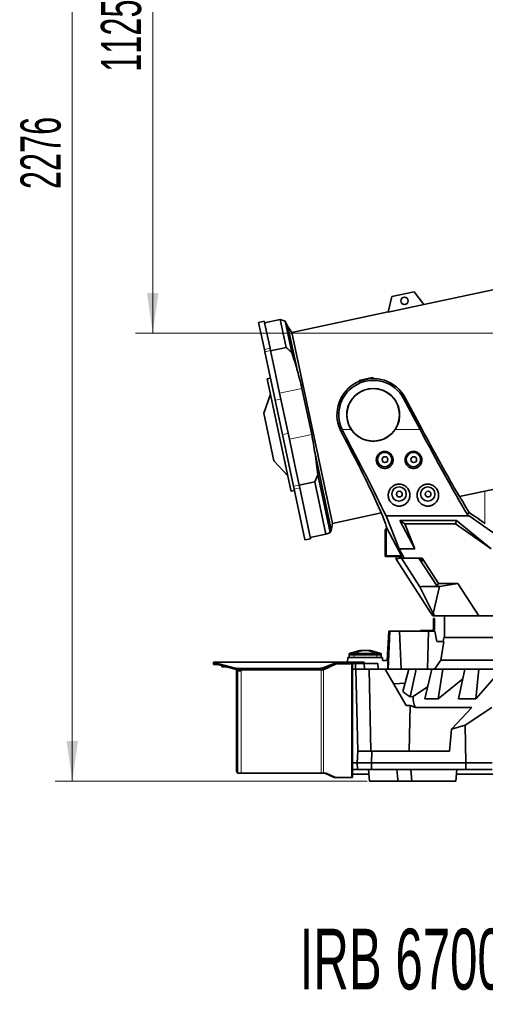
# Model space of a CAD drawing. Header units: millimetres. Extents: x 0 to 11920, y 0 to 8400.
# Tile 39 of 55: x 6130 to 6940, y 4343 to 6058. Entities that reach past the tile are written whole.
import ezdxf

# ---------------------------------------------------------------- set-up
doc = ezdxf.new("R2010")
doc.units = ezdxf.units.MM
doc.header["$LTSCALE"] = 20
doc.styles.add('SLDTEXTSTYLE0', font='TXT', dxfattribs={"width": 0.605})
doc.dimstyles.new('SLDDIMSTYLE0', dxfattribs={"dimtxt": 70, "dimasz": 70, "dimexe": 0, "dimexo": 0.0625, "dimgap": 17.5, "dimtad": 1, "dimdec": 0, "dimrnd": 1e-09, "dimzin": 12, "dimdsep": 46, "dimtxsty": 'SLDTEXTSTYLE0', "dimsah": 1, "dimcen": 0.09, "dimadec": 0, "dimazin": 3, "dimtfac": 1, "dimtofl": 0, "dimtmove": 0, "dimatfit": 3, "dimfxl": 1, "dimfrac": 2, "dimtolj": 1, "dimtzin": 12, "dimarcsym": 0})
doc.dimstyles.new('SLDDIMSTYLE1', dxfattribs={"dimtxt": 70, "dimasz": 70, "dimexe": 0, "dimexo": 0.0625, "dimgap": 17.5, "dimtad": 1, "dimdec": 1, "dimrnd": 1e-09, "dimzin": 12, "dimdsep": 46, "dimtxsty": 'SLDTEXTSTYLE0', "dimsah": 1, "dimcen": 0.09, "dimadec": 0, "dimazin": 3, "dimtfac": 1, "dimtofl": 0, "dimtmove": 0, "dimatfit": 3, "dimfxl": 1, "dimfrac": 2, "dimtolj": 1, "dimtzin": 12, "dimarcsym": 0})

# ---------------------------------------------------------------- blocks, each defined once
blk = doc.blocks.new('_D_2')
at = {"color": 7, "linetype": 'Continuous', "lineweight": 0}
for p, q in [((7409.8, 6636.5), (6331.1, 6636.5)), ((6361.1, 6636.5), (6361.1, 5511.5)), ((7409.8, 5511.5), (6331.1, 5511.5))]:
    blk.add_line(p, q, dxfattribs=at)
at = {"color": 7, "linetype": 'Continuous', "lineweight": 18}
for points in [[(6361.1, 6636.5), (6351.1, 6566.5), (6371.1, 6566.5)], [(6361.1, 5511.5), (6371.1, 5581.5), (6351.1, 5581.5)]]:
    blk.add_solid(points, dxfattribs=at)
at = {"color": 7, "linetype": 'Continuous', "lineweight": 18, "insert": (6270.9, 5967), "char_height": 70, "attachment_point": 1, "rotation": 90, "style": 'SLDTEXTSTYLE0'}
blk.add_mtext('1125', dxfattribs=at)
blk = doc.blocks.new('_D_4')
at = {"color": 7, "linetype": 'Continuous', "lineweight": 0}
for p, q in [((7203.8, 7007.6), (6191.1, 7007.6)), ((6221.1, 7007.6), (6221.1, 4731.5)), ((6734.2, 4731.5), (6191.1, 4731.5))]:
    blk.add_line(p, q, dxfattribs=at)
at = {"color": 7, "linetype": 'Continuous', "lineweight": 18}
for points in [[(6221.1, 7007.6), (6211.1, 6937.6), (6231.1, 6937.6)], [(6221.1, 4731.5), (6231.1, 4801.5), (6211.1, 4801.5)]]:
    blk.add_solid(points, dxfattribs=at)
at = {"color": 7, "linetype": 'Continuous', "lineweight": 18, "insert": (6130.9, 5762.6), "char_height": 70, "attachment_point": 1, "rotation": 90, "style": 'SLDTEXTSTYLE0'}
blk.add_mtext('2276', dxfattribs=at)

msp = doc.modelspace()

# ---------------------------------------------------------------- linework, layer by layer
at = {"color": 7, "linetype": 'Continuous', "lineweight": 35}
for p, q in [((7043.87, 5606.65), (6832.86, 5561.79)), ((6777.13, 5575.5), (6770.88, 5548.42)), ((6816.25, 5583.82), (6777.13, 5575.5)), ((6832.98, 5561.62), (6816.25, 5583.82)), ((6832.98, 5561.62), (6770.88, 5548.42)), ((6770.92, 5548.63), (6603.28, 5512.99)), ((6555.24, 5532.43), (6545.45, 5530.35)), ((6555.42, 5483.47), (6545.45, 5530.35)), ((6565.2, 5485.55), (6555.24, 5532.43)), ((6582.87, 5535.23), (6555.86, 5529.49)), ((6591.48, 5532.55), (6582.87, 5535.23)), ((6593.2, 5486.64), (6582.87, 5535.23)), ((6596.49, 5523.01), (6591.48, 5532.55)), ((6591.48, 5532.55), (6603.02, 5478.25)), ((6603.28, 5512.99), (6596.49, 5523.01)), ((6596.49, 5523.01), (6612.92, 5445.75)), ((6603.28, 5512.99), (6673.97, 5180.42)), ((6556.28, 5479.43), (6555.42, 5483.47)), ((6574.26, 5394.81), (6556.28, 5479.43)), ((6566.06, 5481.5), (6565.2, 5485.55)), ((6573, 5448.85), (6566.06, 5481.5)), ((6593.2, 5486.64), (6566.19, 5480.9)), ((6581.83, 5407.32), (6573, 5448.85)), ((6566.04, 5433.51), (6560.17, 5432.26)), ((6601.44, 5238.12), (6560.17, 5432.26)), ((6720.25, 5429.49), (6743.72, 5434.48)), ((6720.52, 5427.77), (6720.25, 5429.49)), ((6744.22, 5432.62), (6743.72, 5434.48)), ((6565.87, 5405.47), (6554.46, 5372.56)), ((6598.9, 5327.01), (6581.83, 5407.32)), ((6620.66, 5415.58), (6637.74, 5335.27)), ((6586.96, 5335.09), (6574.26, 5394.81)), ((6826.44, 5343.73), (6797.77, 5397.65)), ((6800.54, 5399.12), (6830, 5343.73)), ((6572.12, 5289.49), (6554.46, 5372.56)), ((6606.13, 5244.93), (6586.96, 5335.09)), ((6689.04, 5339.83), (6687.14, 5343.73)), ((6691.81, 5341.31), (6690.6, 5343.73)), ((6608.51, 5281.8), (6598.9, 5327.01)), ((6643.51, 5301.85), (6671.74, 5169.02)), ((6572.25, 5288.86), (6572.12, 5289.49)), ((6572.25, 5288.86), (6596.06, 5263.43)), ((6615.91, 5247.01), (6608.51, 5281.8)), ((6894.8, 5227.36), (7114.56, 5274.08)), ((6642.93, 5252.65), (6615.93, 5246.91)), ((6648.31, 5265.2), (6642.93, 5252.65)), ((6662.31, 5161.49), (6642.93, 5252.65)), ((6648.31, 5265.2), (6669.75, 5164.35)), ((6601.75, 5236.63), (6601.44, 5238.12)), ((6601.75, 5236.63), (6607.62, 5237.88)), ((6607.14, 5240.16), (6606.13, 5244.93)), ((6625.86, 5152.09), (6607.14, 5240.16)), ((6616.92, 5242.24), (6615.91, 5247.01)), ((6635.64, 5154.17), (6616.92, 5242.24)), ((6673.97, 5180.42), (6758.79, 5198.45)), ((6911.96, 5199.55), (6908, 5196.3)), ((6672.24, 5170.7), (6673.97, 5180.42)), ((6767.18, 5193.32), (6911.88, 5193.32)), ((6790.02, 5135.84), (6767.18, 5193.32)), ((6790.93, 5185.35), (6889.98, 5185.35)), ((6816.93, 5135.84), (6790.93, 5185.35)), ((6790.93, 5185.35), (6799.58, 5179.48)), ((6889.98, 5185.35), (6888.12, 5179.48)), ((6889.98, 5185.35), (6950.03, 5135.84)), ((6911.88, 5193.32), (6981.09, 5144.53)), ((6671.74, 5169.02), (6672.2, 5170.7)), ((6765.79, 5169.48), (6766.84, 5169.83)), ((6765.79, 5122.48), (6765.79, 5169.48)), ((6766.84, 5169.83), (6767.36, 5172.16)), ((6767.36, 5124.05), (6767.36, 5172.16)), ((6767.36, 5172.16), (6768.34, 5172.16)), ((6768.34, 5172.16), (6767.41, 5175.53)), ((6793.92, 5124.05), (6768.34, 5172.16)), ((6888.12, 5179.48), (6799.58, 5179.48)), ((6799.58, 5179.48), (6816.93, 5135.84)), ((6950.03, 5135.84), (6888.12, 5179.48)), ((6625.98, 5151.53), (6625.86, 5152.09)), ((6625.98, 5151.53), (6635.76, 5153.61)), ((6662.31, 5161.49), (6635.31, 5155.75)), ((6635.76, 5153.61), (6635.64, 5154.17)), ((6798.61, 5119.69), (6790.02, 5135.84)), ((6790.02, 5135.84), (6816.93, 5135.84)), ((6767.36, 5124.05), (6765.79, 5122.48)), ((6792.97, 5122.48), (6765.79, 5122.48)), ((6793.92, 5124.05), (6767.36, 5124.05)), ((6784.46, 5118.03), (6784.46, 5122.48)), ((6789.79, 5119.61), (6784.46, 5118.03)), ((6784.46, 5118.03), (6845.86, 5023.48)), ((6789.79, 5119.61), (6789.79, 5122.48)), ((6789.79, 5119.61), (6789.87, 5119.48)), ((6793.82, 5119.48), (6789.87, 5119.48)), ((6792.97, 5122.48), (6793.92, 5124.05)), ((6794.57, 5119.48), (6792.97, 5122.48)), ((6826.03, 5069.88), (6793.82, 5119.48)), ((6793.82, 5119.48), (6794.57, 5119.48)), ((6794.57, 5119.48), (6798.4, 5119.48)), ((6798.4, 5119.48), (6798.61, 5119.69)), ((6798.4, 5119.48), (6798.97, 5119.48)), ((6798.97, 5119.48), (6798.61, 5119.69)), ((6798.97, 5119.48), (6829.86, 5119.48)), ((6824.22, 5119.48), (6855.86, 5070.75)), ((6826.22, 5119.48), (6829.67, 5114.48)), ((6830.3, 5114.48), (6827.25, 5119.48)), ((6827.25, 5119.48), (6830.3, 5114.48)), ((6829.86, 5119.48), (6858.44, 5075.48)), ((6829.61, 5070.34), (6826.03, 5069.88)), ((6826.03, 5069.88), (6849.31, 5023.25)), ((6855.86, 5070.75), (6829.61, 5070.34)), ((6859.92, 5070.34), (6829.61, 5070.34)), ((6859.92, 5070.34), (6849.31, 5023.25)), ((6858.44, 5075.48), (6855.86, 5070.75)), ((6892.26, 5075.48), (6858.44, 5075.48)), ((6892.26, 5075.48), (6859.92, 5070.34)), ((6928.62, 5019.48), (6892.26, 5075.48)), ((6845.86, 5023.48), (6846.11, 5023.48)), ((6848.71, 5019.48), (6846.11, 5023.48)), ((6848.49, 5019.48), (6848.49, 5019.8)), ((6848.49, 5019.48), (6848.71, 5019.48)), ((6848.71, 5019.48), (6851.76, 5019.48)), ((6849.31, 5023.25), (6851.76, 5019.48)), ((6849.79, 5014.48), (6851.29, 5014.48)), ((6849.79, 5011.98), (6849.79, 5014.48)), ((6851.29, 5011.98), (6849.79, 5011.98)), ((6849.79, 4995.98), (6849.79, 5011.98)), ((6851.29, 5014.48), (6851.29, 5011.98)), ((6851.29, 4995.98), (6851.29, 5011.98)), ((6851.76, 5019.48), (6928.62, 5019.48)), ((6868.79, 5019.48), (6868.79, 4981.48)), ((6868.8, 5019.3), (6868.8, 5019.48)), ((6868.99, 5019.48), (6868.8, 5019.3)), ((6876.96, 5019.3), (6868.8, 5019.3)), ((6876.96, 5019.3), (6876.96, 5019.48)), ((6886.87, 5019.3), (6886.87, 5019.48)), ((6887.07, 5019.48), (6886.87, 5019.3)), ((6916.45, 5019.3), (6886.87, 5019.3)), ((6916.45, 5019.3), (6916.45, 5019.48)), ((7028.09, 5019.48), (6928.62, 5019.48)), ((6936.44, 5019.3), (6936.44, 5019.48)), ((6936.62, 5019.48), (6936.44, 5019.3)), ((6982.94, 5019.3), (6936.44, 5019.3)), ((6771.79, 4992.48), (6769.12, 4941.48)), ((6770.79, 4926.48), (6773.86, 4992.48)), ((6771.79, 4992.48), (6773.86, 4992.48)), ((6773.86, 4992.48), (6790.76, 4992.48)), ((6793.42, 4926.48), (6790.76, 4992.48)), ((6790.76, 4992.48), (6841.02, 4992.48)), ((6827.29, 4992.48), (6827.29, 4993.98)), ((6827.29, 4993.98), (6831.29, 4993.98)), ((6831.29, 4993.98), (6831.29, 4992.48)), ((6831.29, 4993.98), (6847.79, 4993.98)), ((6839.17, 4926.48), (6841.02, 4992.48)), ((6841.02, 4992.48), (6852.3, 4992.48)), ((6855.57, 4974.48), (6852.3, 4992.48)), ((6867.94, 4974.48), (6855.57, 4974.48)), ((6867.94, 4974.48), (6862.51, 4942.24)), ((6867.49, 4981.48), (6866.25, 4974.48)), ((6867.49, 4981.48), (7320.09, 4981.48)), ((6721.29, 4958.98), (6702.79, 4953.98)), ((6721.29, 4958.98), (6721.54, 4958.98)), ((6721.54, 4958.98), (6728.61, 4958.98)), ((6728.61, 4958.98), (6732.97, 4958.98)), ((6732.97, 4958.98), (6740.04, 4958.98)), ((6740.04, 4958.98), (6740.29, 4958.98)), ((6758.79, 4953.98), (6740.29, 4958.98)), ((6700.23, 4938.48), (6700.79, 4946.48)), ((6760.79, 4946.48), (6700.79, 4946.48)), ((6702.78, 4946.48), (6702.78, 4951.48)), ((6702.78, 4951.48), (6710.78, 4951.48)), ((6702.79, 4953.98), (6710.79, 4953.98)), ((6702.79, 4953.98), (6702.79, 4951.48)), ((6710.78, 4951.48), (6750.8, 4951.48)), ((6710.79, 4953.98), (6750.79, 4953.98)), ((6750.79, 4953.98), (6758.79, 4953.98)), ((6750.8, 4951.48), (6758.8, 4951.48)), ((6758.79, 4953.98), (6758.79, 4951.48)), ((6758.8, 4951.48), (6758.8, 4946.48)), ((6761.14, 4941.48), (6760.79, 4946.48)), ((6770.54, 4941.48), (6761.14, 4941.48)), ((6851.66, 4926.48), (6862.51, 4942.24)), ((6862.51, 4942.24), (7320.72, 4942.24)), ((6466.79, 4936.48), (6466.79, 4938.48)), ((6466.79, 4938.48), (6469.6, 4938.48)), ((6469.6, 4936.48), (6466.79, 4936.48)), ((6466.79, 4934.48), (6466.79, 4936.48)), ((6474.55, 4934.48), (6466.79, 4934.48)), ((6469.6, 4938.48), (6470.45, 4938.11)), ((6469.6, 4938.48), (6681.79, 4938.48)), ((6469.6, 4938.48), (6469.6, 4936.48)), ((6469.6, 4936.48), (6470.45, 4936.29)), ((6470.45, 4936.29), (6470.45, 4938.11)), ((6476.19, 4935.81), (6504.36, 4928.37)), ((6476.19, 4934), (6504.36, 4926.56)), ((6481.27, 4932.66), (6481.27, 4930.4)), ((6489.81, 4930.4), (6481.27, 4930.4)), ((6506.79, 4925.58), (6506.79, 4926.09)), ((6506.79, 4925.58), (6506.79, 4749.48)), ((6508.79, 4925.93), (6508.79, 4925.58)), ((6508.79, 4925.58), (6508.79, 4749.48)), ((6508.79, 4923.48), (6513.79, 4923.48)), ((6509.66, 4927.73), (6650.35, 4927.73)), ((6509.66, 4925.91), (6650.35, 4925.91)), ((6511.79, 4925.91), (6511.79, 4923.48)), ((6654.17, 4925.48), (6515.79, 4925.48)), ((6654.17, 4925.48), (6658.41, 4925.48)), ((6670.25, 4932.06), (6656.29, 4925.48)), ((6657.06, 4928.82), (6681.3, 4938.11)), ((6657.06, 4927.01), (6681.3, 4936.29)), ((6679.08, 4935.22), (6658.41, 4925.48)), ((6679.18, 4935.48), (6680.2, 4935.48)), ((6707.03, 4935.48), (6680.2, 4935.48)), ((6681.3, 4936.29), (6681.3, 4938.11)), ((6681.3, 4936.29), (6681.79, 4936.48)), ((6681.79, 4938.48), (6681.79, 4936.48)), ((6681.79, 4938.48), (6715.86, 4938.48)), ((6681.79, 4936.48), (6715.86, 4936.48)), ((6705.79, 4936.48), (6705.79, 4935.48)), ((6707.03, 4935.48), (6708.79, 4935.48)), ((6708.77, 4936.48), (6708.77, 4935.48)), ((6708.79, 4936.48), (6708.79, 4935.48)), ((6708.79, 4935.48), (6708.79, 4737.48)), ((6708.79, 4926.48), (6708.79, 4763.48)), ((6708.79, 4926.48), (6714.79, 4926.48)), ((6713.79, 4936.48), (6713.79, 4926.48)), ((6714.79, 4926.48), (6717.9, 4783.48)), ((6737.78, 4926.48), (6714.79, 4926.48)), ((6715.86, 4938.48), (6718.79, 4938.48)), ((6718.79, 4936.48), (6715.86, 4936.48)), ((6718.79, 4938.48), (6718.79, 4936.48)), ((6718.79, 4938.48), (6721.72, 4938.48)), ((6721.72, 4936.48), (6718.79, 4936.48)), ((6721.72, 4938.48), (6725.86, 4938.48)), ((6721.72, 4936.48), (6725.86, 4936.48)), ((6725.86, 4938.48), (6728.79, 4938.48)), ((6728.79, 4936.48), (6725.86, 4936.48)), ((6728.79, 4938.48), (6728.79, 4936.48)), ((6729.67, 4926.48), (6728.79, 4936.48)), ((6752.79, 4936.48), (6728.79, 4936.48)), ((6740.88, 4783.48), (6737.78, 4926.48)), ((6765.71, 4926.48), (6737.78, 4926.48)), ((6753.67, 4926.48), (6752.79, 4936.48)), ((6802.27, 4863.16), (6765.71, 4926.48)), ((6765.71, 4926.48), (6806.87, 4926.48)), ((6806.87, 4926.48), (6796.42, 4887.45)), ((6819.44, 4926.48), (6806.87, 4926.48)), ((6809.12, 4877.93), (6819.44, 4926.48)), ((6819.44, 4926.48), (6847.03, 4926.48)), ((6847.03, 4926.48), (6834.4, 4874.87)), ((6866.15, 4926.48), (6847.03, 4926.48)), ((6857.84, 4874.87), (6866.15, 4926.48)), ((6866.15, 4926.48), (6904, 4926.48)), ((6904, 4926.48), (6893.41, 4874.87)), ((6928.37, 4926.48), (6904, 4926.48)), ((6923.29, 4874.87), (6928.37, 4926.48)), ((6928.37, 4926.48), (6957.72, 4926.48)), ((6900.49, 4909.38), (6857.84, 4874.87)), ((6956.33, 4912.44), (6923.29, 4874.87)), ((6800.4, 4902.29), (6780.43, 4900.97)), ((6839.42, 4895.39), (6814.27, 4878.72)), ((6814.27, 4878.72), (6809.12, 4877.93)), ((6834.4, 4874.87), (6857.84, 4874.87)), ((6893.41, 4874.87), (6923.29, 4874.87)), ((6802.27, 4863.16), (6809.31, 4863.16)), ((6807.18, 4783.48), (6809.31, 4863.16)), ((6818.49, 4859.57), (6916.5, 4859.57)), ((6916.5, 4859.57), (6880.99, 4821.91)), ((6904.92, 4828.87), (6951.13, 4859.57)), ((6880.99, 4821.91), (6877.42, 4783.48)), ((6880.99, 4821.91), (6904.92, 4828.87)), ((6904.92, 4828.87), (6906.06, 4763.48)), ((6716.79, 4763.48), (6717.84, 4783.48)), ((6717.84, 4783.48), (6742.23, 4783.48)), ((6742.23, 4783.48), (6741.79, 4763.48)), ((6742.23, 4783.48), (6877.42, 4783.48)), ((6716.79, 4763.48), (6708.79, 4763.48)), ((6708.79, 4763.48), (6708.79, 4751.48)), ((6708.79, 4751.48), (6717.42, 4751.48)), ((6741.79, 4763.48), (6716.79, 4763.48)), ((6717.42, 4751.48), (6716.79, 4763.48)), ((6742.05, 4751.48), (6717.42, 4751.48)), ((6736.45, 4751.48), (6738.2, 4731.48)), ((6741.79, 4763.48), (6906.06, 4763.48)), ((6741.79, 4763.48), (6742.05, 4751.48)), ((6905.85, 4751.48), (6742.05, 4751.48)), ((6787.37, 4734.43), (6785.94, 4751.48)), ((6810.29, 4751.48), (6812.04, 4731.48)), ((6888.54, 4731.48), (6890.29, 4751.48)), ((6906.06, 4763.48), (6905.85, 4751.48)), ((6951.71, 4751.48), (6905.85, 4751.48)), ((6906.06, 4763.48), (6951.79, 4763.48)), ((6508.79, 4746.02), (6508.79, 4745.48)), ((6514.79, 4745.48), (6508.79, 4745.48)), ((6508.8, 4749.26), (6508.8, 4746.01)), ((6654.17, 4745.48), (6514.79, 4745.48)), ((6658.41, 4745.48), (6654.17, 4745.48)), ((6662.66, 4745.48), (6658.41, 4745.48)), ((6660.53, 4745.48), (6676.96, 4737.74)), ((6662.66, 4745.48), (6679.08, 4737.74)), ((6680.2, 4737.48), (6678.08, 4737.48)), ((6680.2, 4737.48), (6707.03, 4737.48)), ((6708.79, 4737.48), (6707.03, 4737.48)), ((6737.16, 4743.38), (6708.79, 4743.38)), ((6787.36, 4734.42), (6787.62, 4731.48)), ((7206.79, 4743.38), (6889.58, 4743.38)), ((6787.62, 4731.48), (6738.2, 4731.48)), ((6812.04, 4731.48), (6787.62, 4731.48)), ((6888.54, 4731.48), (6812.04, 4731.48))]:
    msp.add_line(p, q, dxfattribs=at)
at = {"color": 8, "linetype": 'Continuous', "lineweight": 18}
for p, q in [((6555.42, 5483.47), (6565.2, 5485.55)), ((6556.28, 5479.43), (6566.06, 5481.5)), ((6620.66, 5415.58), (6581.83, 5407.32)), ((6574.26, 5394.81), (6584.05, 5396.89)), ((6800.54, 5399.12), (6797.77, 5397.65)), ((6586.96, 5335.09), (6596.74, 5337.17)), ((6637.74, 5335.27), (6598.9, 5327.01)), ((6689.04, 5339.83), (6691.81, 5341.31)), ((6690.6, 5343.73), (6706.59, 5343.73)), ((6782.99, 5343.73), (6826.44, 5343.73)), ((6606.13, 5244.93), (6615.91, 5247.01)), ((6607.14, 5240.16), (6616.92, 5242.24)), ((6939.1, 5236.78), (6939.1, 5180.48)), ((6625.86, 5152.09), (6635.64, 5154.17)), ((6829.67, 5114.48), (6830.3, 5114.48)), ((6702.79, 4953.98), (6721.54, 4958.98)), ((6710.79, 4953.98), (6728.61, 4958.98)), ((6750.79, 4953.98), (6732.97, 4958.98)), ((6758.79, 4953.98), (6740.04, 4958.98)), ((6710.78, 4951.48), (6710.78, 4946.48)), ((6710.79, 4953.98), (6710.79, 4951.48)), ((6750.79, 4953.98), (6750.79, 4951.48)), ((6750.8, 4946.48), (6750.8, 4951.48)), ((6470.45, 4938.11), (6681.3, 4938.11)), ((6476.19, 4935.81), (6476.19, 4934)), ((6504.36, 4926.56), (6504.36, 4928.37)), ((6508.79, 4925.58), (6506.79, 4925.58)), ((6509.66, 4927.73), (6509.66, 4925.91)), ((6514.79, 4925.91), (6514.79, 4924.48)), ((6514.79, 4924.48), (6514.79, 4745.48)), ((6650.35, 4925.91), (6650.35, 4927.73)), ((6654.17, 4926.24), (6654.17, 4925.48)), ((6654.17, 4925.48), (6654.17, 4745.48)), ((6656.29, 4926.74), (6656.29, 4925.48)), ((6657.06, 4928.82), (6657.06, 4927.01)), ((6658.41, 4925.48), (6658.41, 4745.48)), ((6679.08, 4935.22), (6678.51, 4935.22)), ((6704.91, 4936.48), (6704.91, 4935.48)), ((6707.03, 4935.48), (6707.03, 4737.48)), ((6715.86, 4936.48), (6715.86, 4938.48)), ((6721.72, 4938.48), (6721.72, 4936.48)), ((6725.86, 4936.48), (6725.86, 4938.48)), ((6508.79, 4749.48), (6506.79, 4749.48)), ((6676.96, 4737.74), (6679.08, 4737.74))]:
    msp.add_line(p, q, dxfattribs=at)
at = {"color": 7, "linetype": 'Continuous', "lineweight": 35}
for centre, radius in [((6799.19, 5567.93), 6.5), ((6744.79, 5369.48), 45.76), ((6764.79, 5291.48), 12.5), ((6814.79, 5291.48), 12.5), ((6765.29, 5291.38), 5), ((6815.29, 5291.38), 5), ((6789.79, 5231.48), 12.5), ((6790.29, 5231.38), 5), ((6839.79, 5231.48), 12.5), ((6840.29, 5231.38), 5)]:
    msp.add_circle(centre, radius, dxfattribs=at)
for centre, radius, start, end in [((6744.79, 5369.48), 63.14, 28, 204.0664), ((6744.79, 5369.48), 60, 28, 205.41469), ((6744.79, 5369.48), 46.07, 326.01953, 213.98047), ((6847.79, 4995.98), 2, 270, 0), ((6847.79, 4995.98), 3.5, 270, 0), ((6481.57, 4957.6), 22.45, 240.29551, 256.13178), ((6481.57, 4955.79), 22.45, 240.29551, 256.13178), ((6509.52, 4948.8), 21.08, 255.81279, 270.36552), ((6509.52, 4946.99), 21.08, 255.81279, 270.36552), ((6515.79, 4924.48), 1, 90, 180), ((6650.65, 4947.06), 19.33, 269.12212, 289.39532), ((6650.65, 4945.24), 19.33, 269.12212, 289.39532), ((6680.21, 4932.87), 2.61, 90.25105, 115.59954), ((6510.79, 4749.48), 4, 180, 240.20029), ((6510.79, 4749.48), 2, 180, 186.31146), ((6678.09, 4740.09), 2.61, 244.40046, 269.74895), ((6680.21, 4740.09), 2.61, 244.40046, 269.74895)]:
    msp.add_arc(centre, radius, start, end, dxfattribs=at)
for centre, major_axis, ratio, start_param, end_param in [((6676.88, 5343.73), (-90.61, 169.95), 0.0462453, 4.0485004, 4.6648198), ((6676.88, 5343.73), (-122.59, 229.93), 0.0462453, 3.9749189, 4.6772214), ((6840.09, 5343.73), (-122.59, 229.93), 0.0462453, 1.5461446, 2.2419633), ((6840.09, 5343.73), (-90.61, 169.95), 0.0462453, 1.5461446, 2.1853814), ((6639.89, 5409.27), (-127.92, 239.93), 0.0462453, 3.3457999, 3.9183789), ((6807.37, 5409.27), (-127.92, 239.93), 0.0462453, 2.315503, 2.60918), ((6663.55, 5409.27), (295.94, -239.8), 0.0329942, 5.7347287, 5.942284), ((6741.22, 5343.73), (283.61, -229.81), 0.0329942, 5.3675121, 5.3845117), ((7093.79, -2007.59), (0, 9851.13), 0.0462945, 0.7877974, 0.7899433), ((7093.79, 4914.8), (312.2, 0), 0.2875955, 3.4511356, 3.5647583), ((7093.79, 4875.81), (279.66, 0), 0.3303722, 3.1101313, 3.3182747), ((7093.79, 4920.2), (347.12, 0), 0.2867778, 3.7517854, 3.7964782)]:
    msp.add_ellipse(centre, major_axis=major_axis, ratio=ratio, start_param=start_param, end_param=end_param, dxfattribs=at)
for points, knots in [([(6593.2, 5486.64), (6595.2, 5484.99), (6598.55, 5482.26), (6601.75, 5479.39), (6603.02, 5478.25)], [0, 0, 0, 0, 0.6015121, 1, 1, 1, 1]), ([(6603.02, 5478.25), (6604.79, 5472.87), (6608.31, 5462.1), (6611.38, 5451.2), (6612.92, 5445.75)], [0, 0, 0, 0, 0.4998418, 1, 1, 1, 1]), ([(6612.92, 5445.75), (6614.36, 5440.77), (6617.26, 5430.79), (6619.53, 5420.65), (6620.66, 5415.58)], [0, 0, 0, 0, 0.4996421, 1, 1, 1, 1]), ([(6637.74, 5335.27), (6638.86, 5329.73), (6641.1, 5318.65), (6642.7, 5307.45), (6643.51, 5301.85)], [0, 0, 0, 0, 0.4996346, 1, 1, 1, 1]), ([(6706.59, 5343.73), (6708.11, 5341.7), (6711.15, 5337.65), (6716.91, 5332.64), (6723.37, 5328.61), (6730.46, 5325.66), (6738, 5323.93), (6745.82, 5323.43), (6753.64, 5324.27), (6761.25, 5326.39), (6768.39, 5329.78), (6774.39, 5334.01), (6779.3, 5338.71), (6781.76, 5342.06), (6782.99, 5343.73)], [0, 0, 0, 0, 0.084521, 0.1690562, 0.2534882, 0.3379276, 0.4244845, 0.511043, 0.5986345, 0.6862235, 0.7737967, 0.86136, 0.9306833, 1, 1, 1, 1]), ([(6643.51, 5301.85), (6644.42, 5295.76), (6646.26, 5283.58), (6647.63, 5271.33), (6648.31, 5265.2)], [0, 0, 0, 0, 0.499832, 1, 1, 1, 1]), ([(6753.99, 5280.93), (6754.56, 5280.36), (6755.71, 5279.21), (6757.77, 5277.86), (6760.04, 5276.86), (6762.42, 5276.26), (6764.85, 5276.07), (6767.22, 5276.27), (6769.51, 5276.86), (6771.67, 5277.79), (6773.64, 5279.06), (6775.42, 5280.65), (6776.93, 5282.53), (6778.14, 5284.67), (6778.99, 5287.02), (6779.44, 5289.53), (6779.44, 5292.1), (6779.01, 5294.66), (6778.13, 5297.09), (6776.86, 5299.33), (6775.22, 5301.3), (6773.3, 5302.94), (6771.14, 5304.22), (6768.82, 5305.1), (6766.4, 5305.58), (6763.96, 5305.65), (6761.55, 5305.3), (6759.23, 5304.57), (6757.08, 5303.46), (6755.13, 5302.02), (6753.44, 5300.27), (6752.05, 5298.26), (6751.02, 5296.04), (6750.35, 5293.65), (6750.1, 5291.17), (6750.25, 5288.65), (6750.85, 5286.18), (6751.97, 5283.49), (6753.25, 5281.87), (6753.99, 5280.93)], [0, 0, 0, 0, 0.0265326, 0.0530592, 0.0796386, 0.106213, 0.131795, 0.1573771, 0.1824231, 0.2074732, 0.2329804, 0.2584928, 0.2851297, 0.3117703, 0.3395504, 0.3673308, 0.3956448, 0.4239559, 0.4520126, 0.4800653, 0.5074046, 0.5347407, 0.561349, 0.5879556, 0.6140582, 0.6401605, 0.6660326, 0.6919055, 0.7178111, 0.7437187, 0.7699156, 0.7961153, 0.8228528, 0.8495936, 0.8770494, 0.9045074, 0.9326253, 0.960742, 1, 1, 1, 1]), ([(6804.01, 5280.91), (6804.58, 5280.34), (6805.73, 5279.19), (6807.8, 5277.85), (6810.06, 5276.85), (6812.45, 5276.25), (6814.87, 5276.07), (6817.25, 5276.27), (6819.53, 5276.86), (6821.69, 5277.8), (6823.66, 5279.07), (6825.44, 5280.67), (6826.94, 5282.55), (6828.15, 5284.7), (6828.99, 5287.05), (6829.44, 5289.56), (6829.44, 5292.13), (6829, 5294.69), (6828.12, 5297.12), (6826.84, 5299.36), (6825.2, 5301.32), (6823.28, 5302.96), (6821.11, 5304.23), (6818.79, 5305.11), (6816.37, 5305.58), (6813.93, 5305.64), (6811.52, 5305.29), (6809.21, 5304.56), (6807.05, 5303.45), (6805.11, 5302), (6803.43, 5300.25), (6802.04, 5298.23), (6801.01, 5296.01), (6800.35, 5293.62), (6800.1, 5291.14), (6800.26, 5288.62), (6800.86, 5286.15), (6801.99, 5283.47), (6803.26, 5281.85), (6804.01, 5280.91)], [0, 0, 0, 0, 0.0265246, 0.0530431, 0.0796145, 0.1061807, 0.1317569, 0.1573333, 0.1823791, 0.207429, 0.2329414, 0.2584589, 0.2851031, 0.311751, 0.3395363, 0.367322, 0.3956367, 0.4239484, 0.4520018, 0.4800512, 0.507386, 0.5347176, 0.5613222, 0.5879251, 0.6140257, 0.6401258, 0.6659973, 0.6918697, 0.7177763, 0.7436849, 0.7698841, 0.7960862, 0.8228275, 0.8495721, 0.8770322, 0.9044945, 0.9326153, 0.9607349, 1, 1, 1, 1]), ([(6776.5, 5216.02), (6777.22, 5215.36), (6778.65, 5214.03), (6781.24, 5212.42), (6784.13, 5211.21), (6787.13, 5210.52), (6790.06, 5210.35), (6792.76, 5210.59), (6795.28, 5211.19), (6797.65, 5212.1), (6799.87, 5213.33), (6802.02, 5214.93), (6803.97, 5216.89), (6805.77, 5219.31), (6807.21, 5222.11), (6808.25, 5225.39), (6808.71, 5228.95), (6808.47, 5232.71), (6807.48, 5236.43), (6805.79, 5239.87), (6803.45, 5242.87), (6800.75, 5245.24), (6797.73, 5246.99), (6794.69, 5248.1), (6791.59, 5248.65), (6788.61, 5248.71), (6785.72, 5248.28), (6782.99, 5247.45), (6780.44, 5246.22), (6778.08, 5244.61), (6775.99, 5242.65), (6774.15, 5240.33), (6772.69, 5237.72), (6771.59, 5234.76), (6770.99, 5231.59), (6770.93, 5228.17), (6771.49, 5224.69), (6772.68, 5221.41), (6774.33, 5218.47), (6775.78, 5216.84), (6776.5, 5216.02)], [0, 0, 0, 0, 0.0250291, 0.0500363, 0.0752699, 0.1004764, 0.1220395, 0.1436035, 0.1633766, 0.18316, 0.2043971, 0.2256471, 0.2505174, 0.2754006, 0.3050048, 0.3346164, 0.3680187, 0.4014122, 0.4351564, 0.4688729, 0.4993647, 0.5298296, 0.5561661, 0.5824898, 0.6059505, 0.6294091, 0.6516702, 0.6739351, 0.69639, 0.7188525, 0.7426677, 0.766493, 0.7927112, 0.8189407, 0.8483746, 0.8778177, 0.9105198, 0.9432191, 0.9716175, 1, 1, 1, 1]), ([(6826.52, 5216), (6827.24, 5215.34), (6828.67, 5214.01), (6831.26, 5212.41), (6834.15, 5211.21), (6837.14, 5210.52), (6840.08, 5210.35), (6842.77, 5210.59), (6845.29, 5211.2), (6847.66, 5212.11), (6849.88, 5213.34), (6852.03, 5214.94), (6853.98, 5216.9), (6855.78, 5219.33), (6857.22, 5222.13), (6858.26, 5225.41), (6858.71, 5228.97), (6858.47, 5232.73), (6857.47, 5236.46), (6855.77, 5239.89), (6853.44, 5242.89), (6850.73, 5245.25), (6847.71, 5246.99), (6844.67, 5248.11), (6841.58, 5248.66), (6838.6, 5248.71), (6835.71, 5248.28), (6832.98, 5247.45), (6830.43, 5246.21), (6828.07, 5244.6), (6825.98, 5242.64), (6824.14, 5240.32), (6822.68, 5237.7), (6821.59, 5234.74), (6820.99, 5231.57), (6820.93, 5228.15), (6821.49, 5224.67), (6822.69, 5221.39), (6824.34, 5218.45), (6825.8, 5216.82), (6826.52, 5216)], [0, 0, 0, 0, 0.0250045, 0.0499871, 0.0751954, 0.1003769, 0.1219278, 0.1434798, 0.1632529, 0.1830363, 0.2042813, 0.225539, 0.250422, 0.2753178, 0.3049355, 0.3345607, 0.3679698, 0.4013701, 0.4351093, 0.4688207, 0.4993004, 0.5297532, 0.5560791, 0.5823922, 0.6058472, 0.6293, 0.6515598, 0.6738234, 0.6962807, 0.7187455, 0.7425661, 0.7663968, 0.7926233, 0.818861, 0.8483048, 0.8777578, 0.9104679, 0.9431751, 0.9715955, 1, 1, 1, 1]), ([(6662.31, 5161.49), (6664.53, 5162.33), (6667.07, 5163.29), (6669.45, 5164.23), (6669.75, 5164.35)], [0, 0, 0, 0, 0.8731014, 1, 1, 1, 1]), ([(6669.75, 5164.35), (6670.2, 5165.15), (6671.09, 5166.76), (6671.53, 5168.26), (6671.74, 5169.02)], [0, 0, 0, 0, 0.49984178, 1, 1, 1, 1]), ([(6514.79, 4924.48), (6514.78, 4924.37), (6514.76, 4924.14), (6514.59, 4923.84), (6514.33, 4923.62), (6514.05, 4923.5), (6513.87, 4923.49), (6513.79, 4923.48)], [0, 0, 0, 0, 0.2140405, 0.4280875, 0.6418686, 0.8546218, 1, 1, 1, 1])]:
    msp.add_open_spline(points, degree=3, knots=knots, dxfattribs=at)
msp.add_open_spline([(6681.3, 4938.11), (6681.38, 4938.21), (6681.55, 4938.43), (6681.71, 4938.46), (6681.79, 4938.48)], degree=3, dxfattribs=at)

# ---------------------------------------------------------------- texts
at = {"color": 7, "linetype": 'Continuous', "lineweight": 0, "insert": (6616.82, 4474.29), "char_height": 105.8333, "attachment_point": 1, "style": 'SLDTEXTSTYLE0'}
msp.add_mtext('IRB 6700-155/2.85', dxfattribs=at)

# ---------------------------------------------------------------- dimensions: what is measured, and where the dimension line sits
at = {"color": 7, "linetype": 'Continuous', "lineweight": 18}
for base, p1, p2, dimstyle, picture, middle in [((6221.13, 4731.48), (7207.79, 7007.63), (6738.2, 4731.48), 'SLDDIMSTYLE0', '_D_4', (6221.13, 5869.55)), ((6361.13, 5511.48), (7413.79, 6636.48), (7413.79, 5511.48), 'SLDDIMSTYLE1', '_D_2', (6361.13, 6073.98))]:
    dim = msp.add_linear_dim(base=base, p1=p1, p2=p2, angle=90, dimstyle=dimstyle, dxfattribs=at)
    dim.commit()
    dim.dimension.update_dxf_attribs({"geometry": picture, "text_midpoint": middle, "dimtype": 160})

doc.saveas('drawing.dxf')
